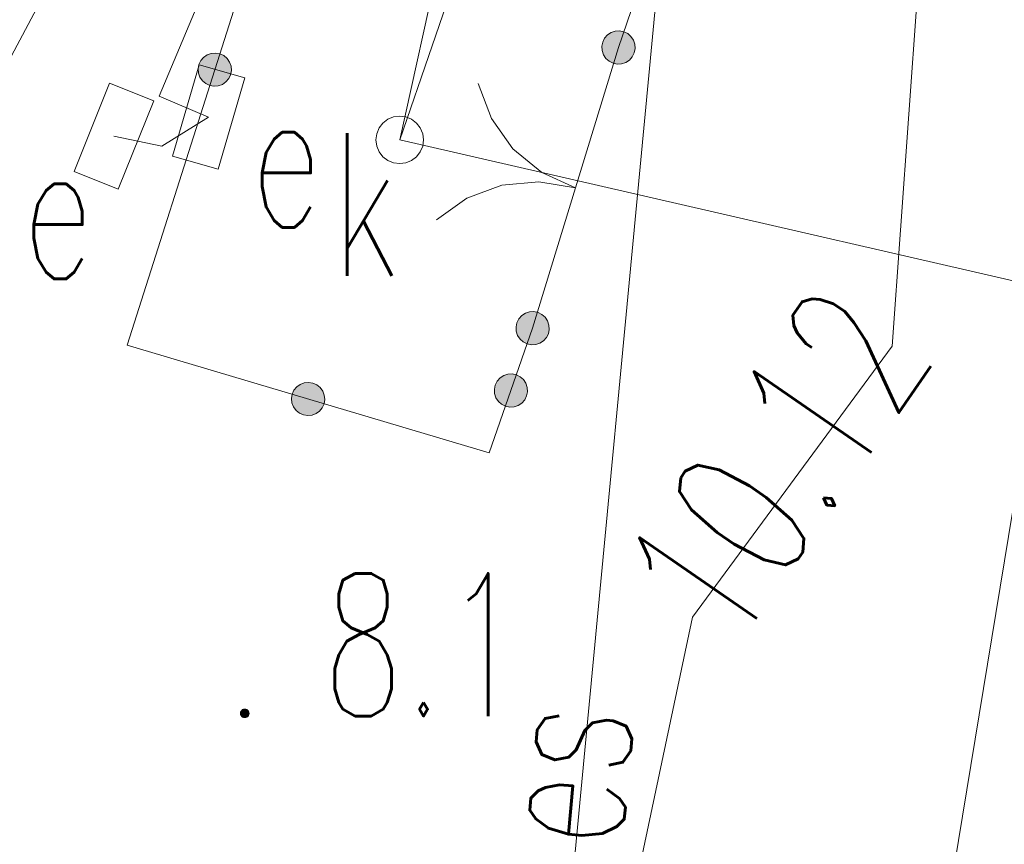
# Model space of a CAD drawing. Header units: millimetres. Extents: x -367306 to 168495, y -187323 to 82034.
# Tile 106 of 170: x 61534 to 71891, y -33610 to -24940. Entities that reach past the tile are written whole.
import ezdxf

# ---------------------------------------------------------------- set-up
doc = ezdxf.new("R2010")
doc.units = ezdxf.units.MM
doc.header["$MEASUREMENT"] = 0
doc.linetypes.add('L_0_05', pattern=[1750, 1250, -500])
for name, color, linetype, lineweight in [('Nowe_GUPPRZ_O_Nr_pióra__8', 7, 'Continuous', 13), ('Nowe_OTOB_Nr_pióra__8', 7, 'Continuous', 13), ('Nowe_OTOB_Nr_pióra__9', 7, 'Continuous', 13), ('Nowe_OTOO_Nr_pióra__7', 7, 'Continuous', 13), ('Nowe_OTOO_Nr_pióra__8', 7, 'Continuous', 13), ('Nowe_OTOO_Nr_pióra__9', 7, 'Continuous', 13), ('Nowe_OTRK_Nr_pióra__9', 7, 'Continuous', 13), ('Nowe_OTRN_Nr_pióra__7', 7, 'Continuous', 13), ('Nowe_OTRN_Nr_pióra__8', 7, 'Continuous', 13), ('Nowe_OTRN_Nr_pióra__9', 7, 'Continuous', 13), ('Nowe_OTRN_O_Nr_pióra__8', 7, 'Continuous', 13), ('Nowe_SUEP_Nr_pióra__8', 7, 'Continuous', 13), ('Nowe_SUEP_Nr_pióra__9', 7, 'Continuous', 13), ('Nowe_SUEP_O_Nr_pióra__8', 7, 'Continuous', 13), ('Nowe_SUES_Nr_pióra__8', 7, 'Continuous', 13), ('Nowe_SUES_Nr_pióra__9', 7, 'Continuous', 13), ('Nowe_SUES_O_Nr_pióra__8', 7, 'Continuous', 13), ('Nowe_SUGP_Nr_pióra__8', 7, 'Continuous', 13), ('Nowe_SUGP_Nr_pióra__9', 7, 'Continuous', 13), ('Nowe_SUKP_Nr_pióra__8', 7, 'Continuous', 13), ('Nowe_SUKP_Nr_pióra__9', 7, 'Continuous', 13), ('Nowe_SUKS_Nr_pióra__8', 7, 'Continuous', 13), ('Nowe_SUKS_Nr_pióra__9', 7, 'Continuous', 13), ('Nowe_SUKS_O_Nr_pióra__8', 7, 'Continuous', 13), ('Nowe_SUTP_Nr_pióra__9', 7, 'Continuous', 13)]:
    doc.layers.add(name, color=color, linetype=linetype, lineweight=lineweight)
doc.styles.add('STYL_AUTOMATYCZNY_3', font='Simplex.shx')

msp = doc.modelspace()

# ---------------------------------------------------------------- hatches: boundary and pattern name
at = {"layer": 'Nowe_OTOO_Nr_pióra__7', "linetype": 'Continuous', "lineweight": 13}
for points in [[(67775.9, -25397.2), (67820.7, -25406.3), (67866.3, -25403.4), (67909.6, -25388.8), (67947.6, -25363.6), (67977.9, -25329.3), (67998.2, -25288.4), (68007.2, -25243.6), (68004.4, -25198), (67989.8, -25154.7), (67964.5, -25116.7), (67930.3, -25086.4), (67889.4, -25066.1), (67844.6, -25057.1), (67799, -25059.9), (67755.7, -25074.5), (67717.6, -25099.8), (67687.4, -25134), (67667.1, -25174.9), (67658.1, -25219.7), (67660.9, -25265.3), (67675.5, -25308.6), (67700.7, -25346.7), (67735, -25376.9)], [(63639.3, -25298.1), (63594.3, -25290), (63548.8, -25293.9), (63505.8, -25309.4), (63468.3, -25335.5), (63438.9, -25370.4), (63419.4, -25411.7), (63411.4, -25456.7), (63415.2, -25502.2), (63430.7, -25545.2), (63456.8, -25582.7), (63491.7, -25612.2), (63533.1, -25631.6), (63578, -25639.6), (63623.6, -25635.8), (63666.5, -25620.3), (63704, -25594.2), (63733.5, -25559.3), (63752.9, -25517.9), (63761, -25473), (63757.1, -25427.4), (63741.6, -25384.5), (63715.6, -25347), (63680.6, -25317.5)], [(63639.3, -25298.1), (63594.3, -25290), (63548.8, -25293.9), (63505.8, -25309.4), (63468.3, -25335.5), (63438.9, -25370.4), (63419.4, -25411.7), (63411.4, -25456.7), (63415.2, -25502.2), (63430.7, -25545.2), (63456.8, -25582.7), (63491.7, -25612.2), (63533.1, -25631.6), (63578, -25639.6), (63623.6, -25635.8), (63666.5, -25620.3), (63704, -25594.2), (63733.5, -25559.3), (63752.9, -25517.9), (63761, -25473), (63757.1, -25427.4), (63741.6, -25384.5), (63715.6, -25347), (63680.6, -25317.5)], [(66872.2, -28348.6), (66916.9, -28357.9), (66962.5, -28355.3), (67005.9, -28340.9), (67044.1, -28315.9), (67074.5, -28281.8), (67095, -28240.9), (67104.3, -28196.2), (67101.7, -28150.6), (67087.3, -28107.2), (67062.3, -28069), (67028.2, -28038.6), (66987.4, -28018.1), (66942.6, -28008.8), (66897, -28011.4), (66853.6, -28025.8), (66815.5, -28050.9), (66785.1, -28085), (66764.5, -28125.8), (66755.2, -28170.5), (66757.9, -28216.1), (66772.2, -28259.5), (66797.3, -28297.7), (66831.4, -28328.1)], [(66644, -29003.4), (66688.7, -29012.7), (66734.3, -29010.1), (66777.7, -28995.8), (66815.9, -28970.7), (66846.3, -28936.6), (66866.8, -28895.8), (66876.1, -28851), (66873.5, -28805.4), (66859.2, -28762.1), (66834.1, -28723.9), (66800, -28693.5), (66759.2, -28672.9), (66714.4, -28663.7), (66668.8, -28666.3), (66625.4, -28680.6), (66587.3, -28705.7), (66556.9, -28739.8), (66536.3, -28780.6), (66527.1, -28825.3), (66529.7, -28870.9), (66544, -28914.3), (66569.1, -28952.5), (66603.2, -28982.9)], [(66644, -29003.4), (66688.7, -29012.7), (66734.3, -29010.1), (66777.7, -28995.8), (66815.9, -28970.7), (66846.3, -28936.6), (66866.8, -28895.8), (66876.1, -28851), (66873.5, -28805.4), (66859.2, -28762.1), (66834.1, -28723.9), (66800, -28693.5), (66759.2, -28672.9), (66714.4, -28663.7), (66668.8, -28666.3), (66625.4, -28680.6), (66587.3, -28705.7), (66556.9, -28739.8), (66536.3, -28780.6), (66527.1, -28825.3), (66529.7, -28870.9), (66544, -28914.3), (66569.1, -28952.5), (66603.2, -28982.9)], [(64400.7, -28877.7), (64393.5, -28922.8), (64398.2, -28968.2), (64414.6, -29010.9), (64441.4, -29047.9), (64476.9, -29076.6), (64518.6, -29095.2), (64563.7, -29102.4), (64609.2, -29097.7), (64651.8, -29081.3), (64688.8, -29054.5), (64717.6, -29019), (64736.2, -28977.3), (64743.4, -28932.2), (64738.6, -28886.7), (64722.3, -28844.1), (64695.4, -28807.1), (64660, -28778.3), (64618.2, -28759.7), (64573.1, -28752.5), (64527.7, -28757.3), (64485, -28773.6), (64448, -28800.5), (64419.3, -28836)], [(64400.7, -28877.7), (64393.5, -28922.8), (64398.2, -28968.2), (64414.6, -29010.9), (64441.4, -29047.9), (64476.9, -29076.6), (64518.6, -29095.2), (64563.7, -29102.4), (64609.2, -29097.7), (64651.8, -29081.3), (64688.8, -29054.5), (64717.6, -29019), (64736.2, -28977.3), (64743.4, -28932.2), (64738.6, -28886.7), (64722.3, -28844.1), (64695.4, -28807.1), (64660, -28778.3), (64618.2, -28759.7), (64573.1, -28752.5), (64527.7, -28757.3), (64485, -28773.6), (64448, -28800.5), (64419.3, -28836)]]:
    msp.add_hatch(color=7, dxfattribs=at).paths.add_polyline_path(points)
at = {"layer": 'Nowe_OTRN_Nr_pióra__7', "linetype": 'Continuous', "lineweight": 13}
msp.add_hatch(color=7, dxfattribs=at).paths.add_polyline_path([(63856.6, -32233), (63858.2, -32244.7), (63862.6, -32255.5), (63869.8, -32264.8), (63879.1, -32272), (63890, -32276.5), (63901.6, -32278), (63913.3, -32276.5), (63924.1, -32272), (63933.4, -32264.8), (63940.6, -32255.5), (63945.1, -32244.7), (63946.6, -32233), (63945.1, -32221.4), (63940.6, -32210.5), (63933.4, -32201.2), (63924.1, -32194), (63913.3, -32189.6), (63901.6, -32188), (63890, -32189.6), (63879.1, -32194), (63869.8, -32201.2), (63862.6, -32210.5), (63858.2, -32221.4)])

# ---------------------------------------------------------------- linework, layer by layer
at = {"layer": 'Nowe_OTOB_Nr_pióra__8', "color": 7, "linetype": 'Continuous', "lineweight": 13}
for p, q in [((67832.6, -25231.7), (67832.7, -25231.7)), ((66358.4, -25610.3), (66358.4, -25610.3)), ((66495.4, -25977.1), (66495.5, -25977.1)), ((66722.8, -26296), (66722.8, -26296)), ((67024.9, -26545.1), (67025, -26545.1)), ((66605.2, -26680.3), (66605.3, -26680.3)), ((66995, -26642.8), (66995.1, -26642.8)), ((67381.2, -26707.5), (67381.3, -26707.5)), ((67381.2, -26707.5), (67381.3, -26707.5)), ((66238.4, -26817.4), (66238.5, -26817.4)), ((65919.6, -27044.7), (65919.7, -27044.7)), ((66929.8, -28183.4), (66929.8, -28183.4))]:
    msp.add_line(p, q, dxfattribs=at)
at = {"layer": 'Nowe_OTOB_Nr_pióra__9', "color": 7, "linetype": 'Continuous', "lineweight": 13, "flags": 128}
for points in [[(67832.6, -25231.7), (66929.8, -28183.4)], [(67381.2, -26707.5), (67024.9, -26545.1), (66722.8, -26296), (66495.4, -25977.1), (66358.4, -25610.3)], [(65919.6, -27044.7), (66238.4, -26817.4), (66605.2, -26680.3), (66995, -26642.8), (67381.2, -26707.5)]]:
    msp.add_lwpolyline(points, dxfattribs=at)
at = {"layer": 'Nowe_OTOO_Nr_pióra__8', "color": 7, "linetype": 'Continuous', "lineweight": 13}
for p, q in [((67799, -25059.9), (67799, -25059.9)), ((67844.6, -25057.1), (67844.6, -25057.1)), ((67687.4, -25134), (67687.5, -25134)), ((67717.6, -25099.8), (67717.7, -25099.8)), ((67755.7, -25074.5), (67755.7, -25074.5)), ((67889.4, -25066.1), (67889.4, -25066.1)), ((67930.3, -25086.4), (67930.3, -25086.4)), ((67964.5, -25116.7), (67964.6, -25116.7)), ((67989.8, -25154.7), (67989.9, -25154.7)), ((67658.1, -25219.7), (67658.1, -25219.7)), ((67660.9, -25265.3), (67661, -25265.3)), ((67667.1, -25174.9), (67667.1, -25174.9)), ((67832.6, -25231.7), (67832.7, -25231.7)), ((68004.4, -25198), (68004.4, -25198)), ((68007.2, -25243.6), (68007.3, -25243.6)), ((63438.9, -25370.4), (63438.9, -25370.4)), ((63438.9, -25370.4), (63438.9, -25370.4)), ((63468.3, -25335.5), (63468.4, -25335.5)), ((63468.3, -25335.5), (63468.4, -25335.5)), ((63505.8, -25309.4), (63505.9, -25309.4)), ((63505.8, -25309.4), (63505.9, -25309.4)), ((63548.8, -25293.9), (63548.9, -25293.9)), ((63548.8, -25293.9), (63548.9, -25293.9)), ((63594.3, -25290), (63594.4, -25290)), ((63594.3, -25290), (63594.4, -25290)), ((63639.3, -25298.1), (63639.3, -25298.1)), ((63639.3, -25298.1), (63639.3, -25298.1)), ((63680.6, -25317.5), (63680.7, -25317.5)), ((63680.6, -25317.5), (63680.7, -25317.5)), ((63715.6, -25347), (63715.6, -25347)), ((63715.6, -25347), (63715.6, -25347)), ((67675.5, -25308.6), (67675.5, -25308.6)), ((67700.7, -25346.7), (67700.8, -25346.7)), ((67947.6, -25363.6), (67947.7, -25363.6)), ((67977.9, -25329.3), (67977.9, -25329.3)), ((67998.2, -25288.4), (67998.2, -25288.4)), ((63411.4, -25456.7), (63411.4, -25456.7)), ((63411.4, -25456.7), (63411.4, -25456.7)), ((63419.4, -25411.7), (63419.5, -25411.7)), ((63419.4, -25411.7), (63419.5, -25411.7)), ((63741.6, -25384.5), (63741.7, -25384.5)), ((63741.6, -25384.5), (63741.7, -25384.5)), ((63757.1, -25427.4), (63757.2, -25427.4)), ((63757.1, -25427.4), (63757.2, -25427.4)), ((63761, -25473), (63761, -25473)), ((63761, -25473), (63761, -25473)), ((67735, -25376.9), (67735, -25376.9)), ((67775.9, -25397.2), (67776, -25397.2)), ((67820.7, -25406.3), (67820.7, -25406.3)), ((67866.3, -25403.4), (67866.3, -25403.4)), ((67909.6, -25388.8), (67909.6, -25388.8)), ((63415.2, -25502.2), (63415.3, -25502.2)), ((63415.2, -25502.2), (63415.3, -25502.2)), ((63430.7, -25545.2), (63430.8, -25545.2)), ((63430.7, -25545.2), (63430.8, -25545.2)), ((63733.5, -25559.3), (63733.6, -25559.3)), ((63733.5, -25559.3), (63733.6, -25559.3)), ((63752.9, -25517.9), (63753, -25517.9)), ((63752.9, -25517.9), (63753, -25517.9)), ((63456.8, -25582.7), (63456.9, -25582.7)), ((63456.8, -25582.7), (63456.9, -25582.7)), ((63491.7, -25612.2), (63491.8, -25612.2)), ((63491.7, -25612.2), (63491.8, -25612.2)), ((63533.1, -25631.6), (63533.1, -25631.6)), ((63533.1, -25631.6), (63533.1, -25631.6)), ((63578, -25639.6), (63578.1, -25639.6)), ((63578, -25639.6), (63578.1, -25639.6)), ((63623.6, -25635.8), (63623.6, -25635.8)), ((63623.6, -25635.8), (63623.6, -25635.8)), ((63666.5, -25620.3), (63666.6, -25620.3)), ((63666.5, -25620.3), (63666.6, -25620.3)), ((63704, -25594.2), (63704.1, -25594.2)), ((63704, -25594.2), (63704.1, -25594.2)), ((66815.5, -28050.9), (66815.5, -28050.9)), ((66853.6, -28025.8), (66853.7, -28025.8)), ((66897, -28011.4), (66897.1, -28011.4)), ((66942.6, -28008.8), (66942.7, -28008.8)), ((66987.4, -28018.1), (66987.4, -28018.1)), ((67028.2, -28038.6), (67028.2, -28038.6)), ((66755.2, -28170.5), (66755.3, -28170.5)), ((66764.5, -28125.8), (66764.6, -28125.8)), ((66785.1, -28085), (66785.1, -28085)), ((67062.3, -28069), (67062.3, -28069)), ((67087.3, -28107.2), (67087.4, -28107.2)), ((67101.7, -28150.6), (67101.7, -28150.6)), ((66757.9, -28216.1), (66757.9, -28216.1)), ((66772.2, -28259.5), (66772.3, -28259.5)), ((66929.8, -28183.4), (66929.8, -28183.4)), ((67095, -28240.9), (67095.1, -28240.9)), ((67104.3, -28196.2), (67104.4, -28196.2)), ((62663.5, -28361.9), (62663.5, -28361.9)), ((66797.3, -28297.7), (66797.3, -28297.7)), ((66831.4, -28328.1), (66831.4, -28328.1)), ((66872.2, -28348.6), (66872.2, -28348.6)), ((66916.9, -28357.9), (66917, -28357.9)), ((66962.5, -28355.3), (66962.6, -28355.3)), ((67005.9, -28340.9), (67006, -28340.9)), ((67044.1, -28315.9), (67044.1, -28315.9)), ((67074.5, -28281.8), (67074.5, -28281.8)), ((66625.4, -28680.6), (66625.5, -28680.6)), ((66625.4, -28680.6), (66625.5, -28680.6)), ((66668.8, -28666.3), (66668.9, -28666.3)), ((66668.8, -28666.3), (66668.9, -28666.3)), ((66714.4, -28663.7), (66714.5, -28663.7)), ((66714.4, -28663.7), (66714.5, -28663.7)), ((66759.2, -28672.9), (66759.2, -28672.9)), ((66759.2, -28672.9), (66759.2, -28672.9)), ((64485, -28773.6), (64485.1, -28773.6)), ((64485, -28773.6), (64485.1, -28773.6)), ((64527.7, -28757.3), (64527.7, -28757.3)), ((64527.7, -28757.3), (64527.7, -28757.3)), ((64573.1, -28752.5), (64573.2, -28752.5)), ((64573.1, -28752.5), (64573.2, -28752.5)), ((64618.2, -28759.7), (64618.3, -28759.7)), ((64618.2, -28759.7), (64618.3, -28759.7)), ((64660, -28778.3), (64660, -28778.3)), ((64660, -28778.3), (64660, -28778.3)), ((66536.3, -28780.6), (66536.4, -28780.6)), ((66536.3, -28780.6), (66536.4, -28780.6)), ((66556.9, -28739.8), (66556.9, -28739.8)), ((66556.9, -28739.8), (66556.9, -28739.8)), ((66587.3, -28705.7), (66587.3, -28705.7)), ((66587.3, -28705.7), (66587.3, -28705.7)), ((66800, -28693.5), (66800, -28693.5)), ((66800, -28693.5), (66800, -28693.5)), ((66834.1, -28723.9), (66834.1, -28723.9)), ((66834.1, -28723.9), (66834.1, -28723.9)), ((66859.2, -28762.1), (66859.2, -28762.1)), ((66859.2, -28762.1), (66859.2, -28762.1)), ((64400.7, -28877.7), (64400.7, -28877.7)), ((64400.7, -28877.7), (64400.7, -28877.7)), ((64419.3, -28836), (64419.3, -28836)), ((64419.3, -28836), (64419.3, -28836)), ((64448, -28800.5), (64448.1, -28800.5)), ((64448, -28800.5), (64448.1, -28800.5)), ((64695.4, -28807.1), (64695.5, -28807.1)), ((64695.4, -28807.1), (64695.5, -28807.1)), ((64722.3, -28844.1), (64722.3, -28844.1)), ((64722.3, -28844.1), (64722.3, -28844.1)), ((64738.6, -28886.7), (64738.7, -28886.7)), ((64738.6, -28886.7), (64738.7, -28886.7)), ((66527.1, -28825.3), (66527.1, -28825.3)), ((66527.1, -28825.3), (66527.1, -28825.3)), ((66529.7, -28870.9), (66529.7, -28870.9)), ((66529.7, -28870.9), (66529.7, -28870.9)), ((66866.8, -28895.8), (66866.9, -28895.8)), ((66866.8, -28895.8), (66866.9, -28895.8)), ((66873.5, -28805.4), (66873.5, -28805.4)), ((66873.5, -28805.4), (66873.5, -28805.4)), ((66876.1, -28851), (66876.2, -28851)), ((66876.1, -28851), (66876.2, -28851)), ((64393.5, -28922.8), (64393.5, -28922.8)), ((64393.5, -28922.8), (64393.5, -28922.8)), ((64398.2, -28968.2), (64398.3, -28968.2)), ((64398.2, -28968.2), (64398.3, -28968.2)), ((64736.2, -28977.3), (64736.2, -28977.3)), ((64736.2, -28977.3), (64736.2, -28977.3)), ((64743.4, -28932.2), (64743.4, -28932.2)), ((64743.4, -28932.2), (64743.4, -28932.2)), ((66544, -28914.3), (66544.1, -28914.3)), ((66544, -28914.3), (66544.1, -28914.3)), ((66569.1, -28952.5), (66569.1, -28952.5)), ((66569.1, -28952.5), (66569.1, -28952.5)), ((66603.2, -28982.9), (66603.2, -28982.9)), ((66603.2, -28982.9), (66603.2, -28982.9)), ((66777.7, -28995.8), (66777.8, -28995.8)), ((66777.7, -28995.8), (66777.8, -28995.8)), ((66815.9, -28970.7), (66815.9, -28970.7)), ((66815.9, -28970.7), (66815.9, -28970.7)), ((66846.3, -28936.6), (66846.3, -28936.6)), ((66846.3, -28936.6), (66846.3, -28936.6)), ((64414.6, -29010.9), (64414.6, -29010.9)), ((64414.6, -29010.9), (64414.6, -29010.9)), ((64441.4, -29047.9), (64441.5, -29047.9)), ((64441.4, -29047.9), (64441.5, -29047.9)), ((64476.9, -29076.6), (64477, -29076.6)), ((64476.9, -29076.6), (64477, -29076.6)), ((64518.6, -29095.2), (64518.7, -29095.2)), ((64518.6, -29095.2), (64518.7, -29095.2)), ((64563.7, -29102.4), (64563.8, -29102.4)), ((64563.7, -29102.4), (64563.8, -29102.4)), ((64609.2, -29097.7), (64609.2, -29097.7)), ((64609.2, -29097.7), (64609.2, -29097.7)), ((64651.8, -29081.3), (64651.9, -29081.3)), ((64651.8, -29081.3), (64651.9, -29081.3)), ((64688.8, -29054.5), (64688.9, -29054.5)), ((64688.8, -29054.5), (64688.9, -29054.5)), ((64717.6, -29019), (64717.6, -29019)), ((64717.6, -29019), (64717.6, -29019)), ((66644, -29003.4), (66644, -29003.4)), ((66644, -29003.4), (66644, -29003.4)), ((66688.7, -29012.7), (66688.8, -29012.7)), ((66688.7, -29012.7), (66688.8, -29012.7)), ((66734.3, -29010.1), (66734.4, -29010.1)), ((66734.3, -29010.1), (66734.4, -29010.1)), ((66473.4, -29493), (66473.4, -29493))]:
    msp.add_line(p, q, dxfattribs=at)
at = {"layer": 'Nowe_OTOO_Nr_pióra__9', "color": 7, "linetype": 'Continuous', "lineweight": 13, "flags": 128}
msp.add_lwpolyline([(67832.6, -25231.7), (68378.3, -23639.3), (64508.9, -22567.7), (62663.5, -28361.9), (66473.4, -29493), (66929.8, -28183.4)], dxfattribs=at)
for points in [[(67775.9, -25397.2), (67820.7, -25406.3), (67866.3, -25403.4), (67909.6, -25388.8), (67947.6, -25363.6), (67977.9, -25329.3), (67998.2, -25288.4), (68007.2, -25243.6), (68004.4, -25198), (67989.8, -25154.7), (67964.5, -25116.7), (67930.3, -25086.4), (67889.4, -25066.1), (67844.6, -25057.1), (67799, -25059.9), (67755.7, -25074.5), (67717.6, -25099.8), (67687.4, -25134), (67667.1, -25174.9), (67658.1, -25219.7), (67660.9, -25265.3), (67675.5, -25308.6), (67700.7, -25346.7), (67735, -25376.9)], [(63639.3, -25298.1), (63594.3, -25290), (63548.8, -25293.9), (63505.8, -25309.4), (63468.3, -25335.5), (63438.9, -25370.4), (63419.4, -25411.7), (63411.4, -25456.7), (63415.2, -25502.2), (63430.7, -25545.2), (63456.8, -25582.7), (63491.7, -25612.2), (63533.1, -25631.6), (63578, -25639.6), (63623.6, -25635.8), (63666.5, -25620.3), (63704, -25594.2), (63733.5, -25559.3), (63752.9, -25517.9), (63761, -25473), (63757.1, -25427.4), (63741.6, -25384.5), (63715.6, -25347), (63680.6, -25317.5)], [(63639.3, -25298.1), (63594.3, -25290), (63548.8, -25293.9), (63505.8, -25309.4), (63468.3, -25335.5), (63438.9, -25370.4), (63419.4, -25411.7), (63411.4, -25456.7), (63415.2, -25502.2), (63430.7, -25545.2), (63456.8, -25582.7), (63491.7, -25612.2), (63533.1, -25631.6), (63578, -25639.6), (63623.6, -25635.8), (63666.5, -25620.3), (63704, -25594.2), (63733.5, -25559.3), (63752.9, -25517.9), (63761, -25473), (63757.1, -25427.4), (63741.6, -25384.5), (63715.6, -25347), (63680.6, -25317.5)], [(66872.2, -28348.6), (66916.9, -28357.9), (66962.5, -28355.3), (67005.9, -28340.9), (67044.1, -28315.9), (67074.5, -28281.8), (67095, -28240.9), (67104.3, -28196.2), (67101.7, -28150.6), (67087.3, -28107.2), (67062.3, -28069), (67028.2, -28038.6), (66987.4, -28018.1), (66942.6, -28008.8), (66897, -28011.4), (66853.6, -28025.8), (66815.5, -28050.9), (66785.1, -28085), (66764.5, -28125.8), (66755.2, -28170.5), (66757.9, -28216.1), (66772.2, -28259.5), (66797.3, -28297.7), (66831.4, -28328.1)], [(66644, -29003.4), (66688.7, -29012.7), (66734.3, -29010.1), (66777.7, -28995.8), (66815.9, -28970.7), (66846.3, -28936.6), (66866.8, -28895.8), (66876.1, -28851), (66873.5, -28805.4), (66859.2, -28762.1), (66834.1, -28723.9), (66800, -28693.5), (66759.2, -28672.9), (66714.4, -28663.7), (66668.8, -28666.3), (66625.4, -28680.6), (66587.3, -28705.7), (66556.9, -28739.8), (66536.3, -28780.6), (66527.1, -28825.3), (66529.7, -28870.9), (66544, -28914.3), (66569.1, -28952.5), (66603.2, -28982.9)], [(66644, -29003.4), (66688.7, -29012.7), (66734.3, -29010.1), (66777.7, -28995.8), (66815.9, -28970.7), (66846.3, -28936.6), (66866.8, -28895.8), (66876.1, -28851), (66873.5, -28805.4), (66859.2, -28762.1), (66834.1, -28723.9), (66800, -28693.5), (66759.2, -28672.9), (66714.4, -28663.7), (66668.8, -28666.3), (66625.4, -28680.6), (66587.3, -28705.7), (66556.9, -28739.8), (66536.3, -28780.6), (66527.1, -28825.3), (66529.7, -28870.9), (66544, -28914.3), (66569.1, -28952.5), (66603.2, -28982.9)], [(64400.7, -28877.7), (64393.5, -28922.8), (64398.2, -28968.2), (64414.6, -29010.9), (64441.4, -29047.9), (64476.9, -29076.6), (64518.6, -29095.2), (64563.7, -29102.4), (64609.2, -29097.7), (64651.8, -29081.3), (64688.8, -29054.5), (64717.6, -29019), (64736.2, -28977.3), (64743.4, -28932.2), (64738.6, -28886.7), (64722.3, -28844.1), (64695.4, -28807.1), (64660, -28778.3), (64618.2, -28759.7), (64573.1, -28752.5), (64527.7, -28757.3), (64485, -28773.6), (64448, -28800.5), (64419.3, -28836)], [(64400.7, -28877.7), (64393.5, -28922.8), (64398.2, -28968.2), (64414.6, -29010.9), (64441.4, -29047.9), (64476.9, -29076.6), (64518.6, -29095.2), (64563.7, -29102.4), (64609.2, -29097.7), (64651.8, -29081.3), (64688.8, -29054.5), (64717.6, -29019), (64736.2, -28977.3), (64743.4, -28932.2), (64738.6, -28886.7), (64722.3, -28844.1), (64695.4, -28807.1), (64660, -28778.3), (64618.2, -28759.7), (64573.1, -28752.5), (64527.7, -28757.3), (64485, -28773.6), (64448, -28800.5), (64419.3, -28836)]]:
    msp.add_lwpolyline(points, close=True, dxfattribs=at)
at = {"layer": 'Nowe_OTRK_Nr_pióra__9', "color": 7, "linetype": 'L_0_05', "lineweight": 13, "flags": 128}
msp.add_lwpolyline([(44901.6, -59693), (45861.6, -58523), (47631.6, -56383), (49271.6, -52683), (50341.6, -47353), (53341.6, -42513), (55261.6, -37473), (58651.6, -30653), (63651.6, -21123), (63021.6, -18093), (60331.6, -15883), (55471.6, -14363), (53491.6, -15313), (47121.6, -24123), (44341.6, -30903), (44581.6, -34413), (46011.6, -31503), (49221.6, -24803), (53351.6, -17773), (54901.6, -16583), (59141.6, -17763), (61161.6, -19573), (61441.6, -21753), (58111.6, -28753), (56651.6, -31563), (55048, -35268), (52171.6, -42023), (49741.6, -47093), (48311.6, -52433), (46661.6, -55883), (45161.6, -57793), (43771.6, -59413)], close=True, dxfattribs=at)
at = {"layer": 'Nowe_OTRN_Nr_pióra__8', "color": 7, "linetype": 'Continuous', "lineweight": 13}
for p, q in [((63862.6, -32210.5), (63862.7, -32210.5)), ((63869.8, -32201.2), (63869.9, -32201.2)), ((63879.1, -32194), (63879.2, -32194)), ((63890, -32189.6), (63890, -32189.6)), ((63901.6, -32188), (63901.7, -32188)), ((63913.3, -32189.6), (63913.3, -32189.6)), ((63924.1, -32194), (63924.2, -32194)), ((63933.4, -32201.2), (63933.5, -32201.2)), ((63940.6, -32210.5), (63940.6, -32210.5)), ((63856.6, -32233), (63856.7, -32233)), ((63858.2, -32221.4), (63858.2, -32221.4)), ((63858.2, -32244.7), (63858.2, -32244.7)), ((63862.6, -32255.5), (63862.7, -32255.5)), ((63869.8, -32264.8), (63869.9, -32264.8)), ((63879.1, -32272), (63879.2, -32272)), ((63890, -32276.5), (63890, -32276.5)), ((63901.6, -32278), (63901.7, -32278)), ((63913.3, -32276.5), (63913.3, -32276.5)), ((63924.1, -32272), (63924.2, -32272)), ((63933.4, -32264.8), (63933.5, -32264.8)), ((63940.6, -32255.5), (63940.6, -32255.5)), ((63945.1, -32221.4), (63945.1, -32221.4)), ((63945.1, -32244.7), (63945.1, -32244.7)), ((63946.6, -32233), (63946.7, -32233))]:
    msp.add_line(p, q, dxfattribs=at)
at = {"layer": 'Nowe_OTRN_Nr_pióra__9', "color": 7, "linetype": 'Continuous', "lineweight": 13, "flags": 128}
msp.add_lwpolyline([(63856.6, -32233), (63858.2, -32244.7), (63862.6, -32255.5), (63869.8, -32264.8), (63879.1, -32272), (63890, -32276.5), (63901.6, -32278), (63913.3, -32276.5), (63924.1, -32272), (63933.4, -32264.8), (63940.6, -32255.5), (63945.1, -32244.7), (63946.6, -32233), (63945.1, -32221.4), (63940.6, -32210.5), (63933.4, -32201.2), (63924.1, -32194), (63913.3, -32189.6), (63901.6, -32188), (63890, -32189.6), (63879.1, -32194), (63869.8, -32201.2), (63862.6, -32210.5), (63858.2, -32221.4)], close=True, dxfattribs=at)
at = {"layer": 'Nowe_SUEP_Nr_pióra__8', "color": 7, "linetype": 'Continuous', "lineweight": 13}
for p, q in [((63001.6, -25743), (63001.7, -25743)), ((63001.6, -25743), (63001.7, -25743)), ((63521.6, -25963), (63521.7, -25963)), ((63521.6, -25963), (63521.7, -25963)), ((63521.6, -25963), (63521.7, -25963)), ((63521.6, -25963), (63521.7, -25963)), ((62525.6, -26165.4), (62525.7, -26165.4)), ((62525.6, -26165.4), (62525.7, -26165.4)), ((63030.8, -26270), (63030.9, -26270)), ((63030.8, -26270), (63030.9, -26270))]:
    msp.add_line(p, q, dxfattribs=at)
at = {"layer": 'Nowe_SUEP_Nr_pióra__9', "color": 7, "linetype": 'Continuous', "lineweight": 13, "flags": 128}
for points in [[(62920.2, 48206.4), (62831.6, 47947), (64461.6, 46657), (69081.6, 39547), (69851.6, 3557), (70051.6, -5533), (64801.6, -60783), (61861.6, -74133), (55161.6, -100453), (52561.6, -111263), (44341.6, -132743), (40451.6, -140733), (22601.6, -168733), (12586.7, -181399.8)], [(62920.2, 48206.4), (62831.6, 47947), (64461.6, 46657), (69081.6, 39547), (69851.6, 3557), (70051.6, -5533), (64801.6, -60783), (61861.6, -74133), (55161.6, -100453), (52561.6, -111263), (44341.6, -132743), (40451.6, -140733), (22601.6, -168733), (12586.7, -181399.8)], [(63521.6, -25963), (63001.6, -25743), (65491.6, -19823), (66651.6, -16743), (67921.6, -10553), (68941.6, -6913), (69461.6, -2663), (68861.6, 3457)], [(63521.6, -25963), (63001.6, -25743), (65491.6, -19823), (66651.6, -16743), (67921.6, -10553), (68941.6, -6913), (69461.6, -2663), (68861.6, 3457)], [(62525.6, -26165.4), (63030.8, -26270), (63521.6, -25963)], [(62525.6, -26165.4), (63030.8, -26270), (63521.6, -25963)]]:
    msp.add_lwpolyline(points, dxfattribs=at)
at = {"layer": 'Nowe_SUES_Nr_pióra__8', "color": 7, "linetype": 'Continuous', "lineweight": 13}
for p, q in [((63421.2, -25413.1), (63421.2, -25413.1)), ((63901.3, -25552.7), (63901.3, -25552.7)), ((62479.8, -25608.3), (62479.8, -25608.3)), ((62943.8, -25794.5), (62943.9, -25794.5)), ((63142, -26373.3), (63142, -26373.3)), ((63622.1, -26512.9), (63622.1, -26512.9)), ((62107.4, -26536.3), (62107.5, -26536.3)), ((62571.4, -26722.5), (62571.5, -26722.5))]:
    msp.add_line(p, q, dxfattribs=at)
at = {"layer": 'Nowe_SUES_Nr_pióra__9', "color": 7, "linetype": 'Continuous', "lineweight": 13, "flags": 128}
for points in [[(63622.1, -26512.9), (63142, -26373.3), (63421.2, -25413.1), (63901.3, -25552.7)], [(62479.8, -25608.3), (62943.8, -25794.5), (62571.4, -26722.5), (62107.4, -26536.3)]]:
    msp.add_lwpolyline(points, close=True, dxfattribs=at)
at = {"layer": 'Nowe_SUGP_Nr_pióra__8', "color": 7, "linetype": 'Continuous', "lineweight": 13}
for p, q in [((70711.6, -28373), (70711.7, -28373)), ((68611.6, -31223), (68611.7, -31223))]:
    msp.add_line(p, q, dxfattribs=at)
at = {"layer": 'Nowe_SUGP_Nr_pióra__9', "color": 7, "linetype": 'Continuous', "lineweight": 13, "flags": 128}
msp.add_lwpolyline([(66511.6, 45387), (65451.6, 41947), (70441.6, 26607), (70591.6, 7417), (70271.6, -4513), (71051.6, -23613), (70711.6, -28373), (68611.6, -31223), (63031.6, -57593), (61161.6, -63813), (37631.6, -131683), (30361.6, -143053), (18781.6, -160973), (25371.6, -165403), (32631.6, -170383), (34091.6, -171413), (25221.5, -183584.5)], dxfattribs=at)
at = {"layer": 'Nowe_SUKP_Nr_pióra__8', "color": 7, "linetype": 'Continuous', "lineweight": 13}
msp.add_line((65531.6, -26203), (65531.7, -26203), dxfattribs=at)
msp.add_line((65531.6, -26203), (65531.7, -26203), dxfattribs=at)
msp.add_line((65531.6, -26203), (65531.7, -26203), dxfattribs=at)
at = {"layer": 'Nowe_SUKP_Nr_pióra__9', "color": 7, "linetype": 'Continuous', "lineweight": 13, "flags": 128}
for points in [[(65531.6, -26203), (66211.6, -24223), (76251.6, 977), (77201.6, 5667), (77741.6, 14537), (76051.6, 27837), (73941.6, 41057), (73441.6, 43507), (72401.6, 47457), (70291.6, 57447), (69441.1, 61201.1)], [(71461.6, 607), (67231.6, -18517.3), (65531.6, -26203)], [(65531.6, -26203), (84081.6, -30463)]]:
    msp.add_lwpolyline(points, dxfattribs=at)
at = {"layer": 'Nowe_SUKS_Nr_pióra__8', "color": 7, "linetype": 'Continuous', "lineweight": 13}
for p, q in [((65406.6, -25986.5), (65406.7, -25986.5)), ((65466.9, -25961.5), (65467, -25961.5)), ((65531.6, -25953), (65531.7, -25953)), ((65596.3, -25961.5), (65596.4, -25961.5)), ((65656.6, -25986.5), (65656.7, -25986.5)), ((65315.1, -26078), (65315.2, -26078)), ((65354.8, -26026.2), (65354.9, -26026.2)), ((65708.4, -26026.2), (65708.4, -26026.2)), ((65748.1, -26078), (65748.2, -26078)), ((65281.6, -26203), (65281.7, -26203)), ((65290.1, -26138.3), (65290.2, -26138.3)), ((65773.1, -26138.3), (65773.2, -26138.3)), ((65781.6, -26203), (65781.7, -26203)), ((65290.1, -26267.7), (65290.2, -26267.7)), ((65773.1, -26267.7), (65773.2, -26267.7)), ((65315.1, -26328), (65315.2, -26328)), ((65354.8, -26379.8), (65354.9, -26379.8)), ((65708.4, -26379.8), (65708.4, -26379.8)), ((65748.1, -26328), (65748.2, -26328)), ((65406.6, -26419.5), (65406.7, -26419.5)), ((65466.9, -26444.5), (65467, -26444.5)), ((65531.6, -26453), (65531.7, -26453)), ((65596.3, -26444.5), (65596.4, -26444.5)), ((65656.6, -26419.5), (65656.7, -26419.5))]:
    msp.add_line(p, q, dxfattribs=at)
at = {"layer": 'Nowe_SUKS_Nr_pióra__9', "color": 7, "linetype": 'Continuous', "lineweight": 13, "flags": 128}
msp.add_lwpolyline([(65531.6, -25953), (65596.3, -25961.5), (65656.6, -25986.5), (65708.4, -26026.2), (65748.1, -26078), (65773.1, -26138.3), (65781.6, -26203), (65773.1, -26267.7), (65748.1, -26328), (65708.4, -26379.8), (65656.6, -26419.5), (65596.3, -26444.5), (65531.6, -26453), (65466.9, -26444.5), (65406.6, -26419.5), (65354.8, -26379.8), (65315.1, -26328), (65290.1, -26267.7), (65281.6, -26203), (65290.1, -26138.3), (65315.1, -26078), (65354.8, -26026.2), (65406.6, -25986.5), (65466.9, -25961.5)], close=True, dxfattribs=at)
at = {"layer": 'Nowe_SUTP_Nr_pióra__9', "color": 7, "linetype": 'Continuous', "lineweight": 13, "flags": 128}
msp.add_lwpolyline([(75781.6, -7113), (75203, -9810.3), (72989.7, -23956.3), (70703.1, -37851.7), (69091.2, -48580.7), (67317.6, -58759.6), (67613.6, -59331.8), (67651.6, -60093)], dxfattribs=at)

# ---------------------------------------------------------------- texts
at = {"layer": 'Nowe_GUPPRZ_O_Nr_pióra__8', "color": 7, "linetype": 'Continuous', "lineweight": 13, "insert": (69023.7, -31620.8), "char_height": 1500, "attachment_point": 7, "rotation": 55.4, "style": 'STYL_AUTOMATYCZNY_3'}
msp.add_mtext('\\A1;{\\W0.660000x;\\pql;\\FSimplex.shx;10.12}', dxfattribs=at)
at = {"layer": 'Nowe_OTRN_O_Nr_pióra__8', "color": 7, "linetype": 'Continuous', "lineweight": 13, "insert": (64722.3, -32260.7), "char_height": 1500, "attachment_point": 7, "style": 'STYL_AUTOMATYCZNY_3'}
msp.add_mtext('\\A1;{\\W0.660000x;\\pql;\\FSimplex.shx;8.1}', dxfattribs=at)
at = {"layer": 'Nowe_SUEP_O_Nr_pióra__8', "color": 7, "linetype": 'Continuous', "lineweight": 13, "insert": (67862.3, -33683.7), "char_height": 1500, "attachment_point": 7, "rotation": 84.6, "style": 'STYL_AUTOMATYCZNY_3'}
msp.add_mtext('\\A1;{\\W0.660000x;\\pql;\\FSimplex.shx;es}', dxfattribs=at)
at = {"layer": 'Nowe_SUES_O_Nr_pióra__8', "color": 7, "linetype": 'Continuous', "lineweight": 13, "char_height": 1500, "attachment_point": 7, "style": 'STYL_AUTOMATYCZNY_3'}
for insert in [(63956.8, -27122.8), (61556.4, -27665.7)]:
    msp.add_mtext('\\A1;{\\W0.660000x;\\pql;\\FSimplex.shx;e}', dxfattribs=dict(at, insert=insert))
at = {"layer": 'Nowe_SUKS_O_Nr_pióra__8', "color": 7, "linetype": 'Continuous', "lineweight": 13, "insert": (64810.8, -27631), "char_height": 1500, "attachment_point": 7, "style": 'STYL_AUTOMATYCZNY_3'}
msp.add_mtext('\\A1;{\\W0.660000x;\\pql;\\FSimplex.shx;k}', dxfattribs=at)

doc.saveas('drawing.dxf')
